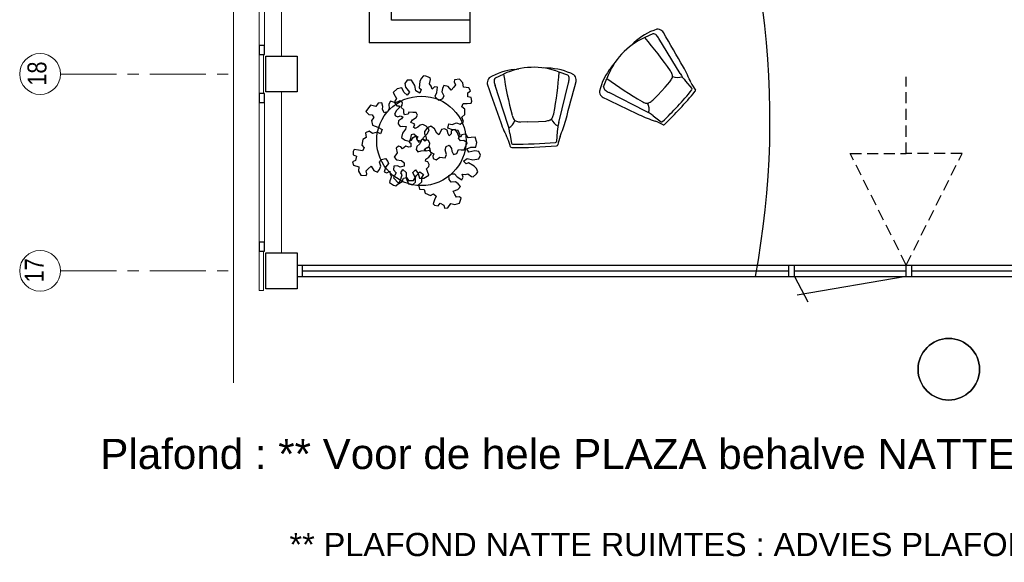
# Model space of a CAD drawing. Header units: millimetres. Extents: x 274611 to 571164, y 158736 to 298905.
# Tile 1 of 172: x 359753 to 368561, y 183366 to 188217. Entities that reach past the tile are written whole.
import ezdxf

# ---------------------------------------------------------------- set-up
doc = ezdxf.new("R2010")
doc.units = ezdxf.units.MM
doc.header["$LTSCALE"] = 400
doc.header["$PDMODE"] = 1
doc.header["$PDSIZE"] = 15
doc.linetypes.add('CENTER', pattern=[2, 1.25, -0.25, 0.25, -0.25])
doc.linetypes.add('HIDDEN', pattern=[0.375, 0.25, -0.125])
for name, color, linetype, lineweight in [('Binnenkozijnen', 140, 'Continuous', 15), ('Buitenkozijnen', 140, 'Continuous', 15), ('mat-beton (ihwg)', 5, 'Continuous', 25), ('None', 7, 'Continuous', 9)]:
    doc.layers.add(name, color=color, linetype=linetype, lineweight=lineweight)
for name, color, linetype in [('inlay', 6, 'Continuous'), ('inr', 4, 'Continuous'), ('plafond', 255, 'HIDDEN'), ('plant', 114, 'Continuous'), ('plat', 5, 'Continuous'), ('stramien', 1, 'CENTER'), ('symbol', 1, 'Continuous'), ('timmerwerk-ge', 150, 'Continuous')]:
    doc.layers.add(name, color=color, linetype=linetype)
doc.styles.add('Arial', font='arial.ttf', dxfattribs={"height": 211.666667})
doc.styles.add('Arial Narrow', font='ARIALN.TTF', dxfattribs={"height": 222.25})

# ---------------------------------------------------------------- blocks, each defined once
blk = doc.blocks.new('Gevelpui best 1410 (2D)')
at = {"layer": 'Buitenkozijnen', "lineweight": 15}
for p, q in [((-260, 0), (-260, -1410)), ((-260, 0), (-210, 0)), ((-210, 0), (-210, -1410)), ((-260, -1410), (-210, -1410))]:
    blk.add_line(p, q, dxfattribs=at)
at = {"layer": 'Buitenkozijnen', "color": 92, "lineweight": 25}
for points in [[(-260, 0), (-210, 0), (-210, -80), (-260, -80)], [(-260, -1330), (-210, -1330), (-210, -1410), (-260, -1410)]]:
    blk.add_lwpolyline(points, close=True, dxfattribs=at)
at = {"layer": 'None', "color": 43, "linetype": 'Continuous', "lineweight": 9}
blk.add_line((-410, 15), (-410, -1425), dxfattribs=at)
blk = doc.blocks.new('Kolom 280x320')
at = {"layer": 'mat-beton (ihwg)', "lineweight": 25}
blk.add_lwpolyline([(-300, 160), (-20, 160), (-20, -160), (-300, -160)], close=True, dxfattribs=at)
at = {"layer": 'None', "color": 92, "linetype": 'Continuous', "lineweight": 5}
blk.add_point((0, 0), dxfattribs=at)
blk = doc.blocks.new('Kolom O 550')
at = {"layer": 'mat-beton (ihwg)', "lineweight": 25}
blk.add_circle((0, 0), 275, dxfattribs=at)
blk = doc.blocks.new('SYMB-PS01_B2')
blk.add_lwpolyline([(58.6, 67.4), (69.9, 77.8), (86, 96.6), (96.2, 116.4), (97.7, 170.3), (98.9, 217.4), (92.2, 250.7), (80.6, 302.7), (67.2, 348.9), (45.4, 376.3), (34.1, 387.9), (26.6, 400.2), (25.8, 409.6), (35.8, 414.1), (52.2, 410), (91.1, 399.8), (121.7, 384.5), (148.5, 360), (172.8, 323.3), (197.5, 278.9), (212.1, 231.9), (226.3, 168.8), (242.3, 111.1), (246.7, 76.3), (243.8, 35.7), (228.6, 1.8), (211, -31.7), (189.9, -56.4), (157.6, -74.3), (117.4, -97.9), (79.2, -115.8), (3.3, -132.4), (-46.9, -138.2), (-106.7, -136.4), (-153.5, -126.6), (-188.7, -109.6), (-215.4, -77.6), (-241.3, -46.4), (-264.4, 7.1), (-281.7, 87.7), (-285.3, 159.4), (-274.4, 212.1), (-245.6, 262.8), (-208.8, 307.7), (-193.1, 328.9), (-157.4, 347.2), (-130.7, 355.4), (-98.1, 391.1), (-80.1, 403.4), (-61.1, 407.8), (-46.6, 401.9), (-35.3, 388.5), (-34.1, 373.2), (-36.8, 351.9), (-46.2, 340), (-98.7, 286.6), (-128.1, 256.2), (-144.3, 235.4), (-162, 200.8), (-165.4, 167), (-158.2, 116.6), (-147, 99), (-118, 82.3), (-92.6, 73.9), (-75.3, 68.1)])
blk.add_lwpolyline([(-98.1, -12.2, 0.078796), (-89.7, -57.2, 0.088041), (-69.3, -92.8, 0.105312), (-38.1, -117.4, 0.121926), (-4.5, -124.7, 0.121926), (28.7, -115.5, 0.105312), (58.5, -89.2, 0.088041), (76.7, -52.4, 0.078796), (82.6, -7.1, 0.078796), (74.1, 37.9, 0.088041), (53.8, 73.5, 0.105312), (22.6, 98.1, 0.121926), (-11.1, 105.4, 0.121926), (-44.2, 96.2, 0.105312), (-74, 69.9, 0.088041), (-92.2, 33.1, 0.078796)], format="xyb", close=True)
blk = doc.blocks.new('bank')
at = {"layer": 'inr'}
for p, q in [((-419.4, 1136.8), (480.6, 1136.8)), ((-419.4, 1136.8), (-419.4, -1213.2)), ((480.6, 1136.8), (480.6, -1213.2)), ((-219.4, -1013.2), (-219.4, 936.8)), ((-219.4, 936.8), (480.6, 936.8)), ((480.6, -38.2), (-219.4, -38.2)), ((480.6, -1013.2), (-219.4, -1013.2)), ((480.6, -1213.2), (-419.4, -1213.2))]:
    blk.add_line(p, q, dxfattribs=at)
at = {"layer": 'symbol', "xscale": -1, "rotation": 240.491819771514}
blk.add_blockref('SYMB-PS01_B2', (51.1, 661.4), dxfattribs=at)
at = {"layer": 'symbol', "rotation": 299.508180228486}
blk.add_blockref('SYMB-PS01_B2', (51.1, -730.9), dxfattribs=at)
blk = doc.blocks.new('Happy_swing_high_2D_dwg')
for p, q in [((-212.009, 226.875), (-201.508, 315.482)), ((212.009, 226.875), (201.508, 315.482)), ((-228.877, 145.96), (-328.331, -205.127)), ((-48.401, 131.388), (-112.637, 129.466)), ((48.401, 131.388), (-48.48, 131.388)), ((48.401, 131.388), (112.637, 129.466)), ((228.877, 145.96), (328.331, -205.127)), ((-323.816, -274.958), (-248.483, -304.54)), ((-148.294, -342.95), (-109.926, -346.164)), ((148.294, -342.95), (109.926, -346.164)), ((323.816, -274.958), (248.483, -304.54))]:
    blk.add_line(p, q)
for centre, radius, start, end in [((-201.499, 339.783), 12.992, 87.8715, 148.5043), ((0, -3028.199), 3386.935, 86.5975, 93.4025), ((201.499, 339.783), 12.992, 31.4957, 92.1285), ((1050.658, -310.034), 1411.115, 155.6262, 161.9167), ((-789.168, 477.852), 591.348, 339.6612, 347.1732), ((-190.926, 312.319), 11.045, 102.7908, 163.3632), ((-0.04, -3087.504), 3416.07, 86.7539, 93.2444), ((190.926, 312.319), 11.045, 16.6368, 77.2092), ((789.168, 477.852), 591.348, 192.8268, 200.3388), ((-1050.658, -310.034), 1411.115, 18.0833, 24.3738), ((-727.93, 292.208), 520.041, 343.6667, 352.7828), ((-269.347, 78.82), 111.039, 17.8916, 63.8835), ((269.347, 78.82), 111.039, 116.1165, 162.1084), ((727.93, 292.208), 520.041, 187.2172, 196.3333), ((29399.4, -9251.759), 31136.6, 162.4676, 163.1248), ((-7.539, 22.419), 184.092, 155.3118, 166.1), ((-132.957, 75.986), 48.068, 110.556, 151.1103), ((-93.339, -39.722), 170.285, 96.5074, 109.3878), ((93.339, -39.722), 170.285, 70.6122, 83.4926), ((132.957, 75.986), 48.068, 28.8897, 69.444), ((7.539, 22.419), 184.092, 13.9, 24.6882), ((-29399.4, -9251.759), 31136.6, 16.8752, 17.5324), ((-299.551, -230.098), 98.303, 170.0939, 181.9623), ((-344.345, -233.579), 53.452, 179.8764, 231.0431), ((-296.476, -246.063), 39.78, 174.226, 226.5846), ((-173.786, -256.718), 162.929, 161.5397, 174.8387), ((296.476, -246.063), 39.78, 313.4154, 365.774035), ((173.786, -256.718), 162.929, 5.161298, 18.4603), ((344.345, -233.579), 53.452, 308.9569, 360.123558), ((299.551, -230.098), 98.303, 358.0377, 369.906091), ((-118.31, 181.433), 525.239, 240.3743, 266.7273), ((0, 271.18), 627.054, 246.6548, 293.3452), ((118.31, 181.433), 525.239, 273.2727, 299.6257)]:
    blk.add_arc(centre, radius, start, end)
for centre, start_param, end_param in [((3133.527, -673.731), 2.92139842, 3.03244849), ((-3133.527, -673.731), 6.39232947, 6.50337954)]:
    blk.add_ellipse(centre, major_axis=(3402.254, 0), ratio=0.99619488, start_param=start_param, end_param=end_param)
blk.add_point((0, 0))
blk.add_point((0, 0))
blk.add_point((0, 0))
blk.add_point((0, 0))
blk.add_point((0, 0))
blk.add_point((0, 0))
blk.add_point((0, 0))
blk = doc.blocks.new('SYMB-BM02_B2')
at = {"layer": 'plant'}
blk.add_lwpolyline([(98, 356), (66, 371), (46, 367), (23, 344), (26, 317), (5, 314), (-27, 337), (-68, 353), (-84, 340), (-93, 315), (-77, 290), (-84, 262), (-106, 274), (-134, 301), (-166, 298), (-190, 273), (-184, 246), (-181, 209), (-209, 214), (-256, 237), (-302, 241), (-315, 221), (-325, 198), (-329, 157), (-315, 134), (-286, 119), (-263, 95), (-270, 73), (-298, 80), (-306, 68), (-307, 29), (-341, 38), (-375, 66), (-406, 70), (-427, 48), (-413, 13), (-402, -28), (-381, -27), (-361, -62), (-377, -76), (-407, -84), (-423, -126), (-448, -119), (-475, -126), (-482, -158), (-448, -194), (-447, -249), (-411, -258), (-363, -237), (-327, -242), (-307, -272), (-338, -303), (-366, -308), (-398, -333), (-381, -365), (-338, -377), (-336, -406), (-332, -436), (-252, -458), (-234, -418), (-243, -383), (-220, -358), (-184, -372), (-140, -344), (-141, -283), (-132, -230), (-84, -233), (-86, -271), (-59, -312), (-68, -354), (-36, -386), (7, -361), (39, -388), (98, -377), (116, -344), (153, -351), (160, -393), (171, -436), (193, -440), (228, -426), (230, -390), (275, -385), (300, -408), (328, -386), (326, -329), (369, -315), (403, -276), (387, -222), (366, -221), (339, -240), (312, -226), (275, -205), (309, -165), (312, -121), (278, -112), (241, -110), (205, -137), (171, -126), (146, -92), (166, -59), (184, -44), (228, -57), (285, -55), (282, -25), (255, -2), (285, 14), (305, 34), (353, 32), (371, 38), (382, 84), (382, 111), (350, 130), (317, 139), (248, 136), (232, 114), (194, 121), (209, 166), (266, 187), (314, 230), (310, 274), (271, 296), (232, 280), (187, 233), (150, 251), (176, 290), (219, 319), (203, 365), (155, 404), (121, 376), (98, 356)], dxfattribs=at)

msp = doc.modelspace()

# ---------------------------------------------------------------- linework, layer by layer
at = {"layer": 'Binnenkozijnen', "color": 43, "linetype": 'Continuous', "lineweight": 9, "flags": 128}
msp.add_lwpolyline([(361684.18474, 196356.95664), (361664.18474, 196356.95664), (361664.18474, 184969.27285)], dxfattribs=at)
at = {"layer": 'Buitenkozijnen', "lineweight": 15}
for points in [[(361894.14411, 187906.95664), (361934.18474, 187906.95664), (361934.18474, 187556.95664), (361894.14411, 187556.95664)], [(361894.10347, 186146.95664), (361934.14411, 186146.95664), (361934.14411, 185796.95664), (361894.10347, 185796.95664)], [(361894.14411, 186146.95664), (361934.18474, 186146.95664), (361934.18474, 185796.95664), (361894.14411, 185796.95664)], [(361894.14411, 186146.95664), (361934.18474, 186146.95664), (361934.18474, 185796.95664), (361894.14411, 185796.95664)]]:
    msp.add_lwpolyline(points, close=True, dxfattribs=at)
at = {"layer": 'inlay'}
msp.add_arc((358877.15368, 187324.65801), 7587.9818, 349.347129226, 25.571297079, dxfattribs=at)
at = {"layer": 'None', "color": 43, "linetype": 'Continuous', "lineweight": 9}
for centre in [(359935.40159, 187731.95664), (359935.40159, 185971.95664)]:
    msp.add_circle(centre, 182.60642, dxfattribs=at)
at = {"layer": 'plafond'}
for p, q in [((367683.22053, 187020.7211), (367683.22053, 187707.37163)), ((367683.22053, 187020.7211), (367683.22053, 187707.37163)), ((367683.22053, 186021.95664), (367183.17971, 187020.7211)), ((367183.17971, 187020.7211), (367683.22053, 187020.7211)), ((367683.22053, 186021.95664), (368183.26136, 187020.7211)), ((368183.26136, 187020.7211), (367683.22053, 187020.7211))]:
    msp.add_line(p, q, dxfattribs=at)
at = {"layer": 'plat'}
for p, q in [((362234.18474, 186021.95664), (375104.22537, 186021.95664)), ((362284.18474, 185921.95664), (362284.18474, 186021.95664)), ((362284.18474, 185971.95664), (366634.18474, 185971.95664)), ((366634.18474, 185921.95664), (366634.18474, 186021.95664)), ((366684.18474, 185921.95664), (366684.18474, 186021.95664)), ((366684.18474, 185971.95664), (367684.18474, 185971.95664)), ((367684.18474, 185921.95664), (367684.18474, 186021.95664)), ((367734.18474, 185921.95664), (367734.18474, 186021.95664)), ((367734.18474, 185971.95664), (368853.75048, 185971.95664)), ((362234.18474, 185921.95664), (375104.22537, 185921.95664)), ((366684.18474, 185921.95664), (366804.32423, 185695.84626)), ((367684.18474, 185921.95664), (366706.50201, 185755.5876))]:
    msp.add_line(p, q, dxfattribs=at)
msp.add_circle((368064.18474, 185091.95664), 275, dxfattribs=at)
msp.add_circle((368064.18474, 185091.95664), 275, dxfattribs=at)
at = {"layer": 'plat', "lineweight": 0}
msp.add_circle((368064.18474, 185091.95664), 275, dxfattribs=at)
msp.add_circle((368064.18474, 185091.95664), 275, dxfattribs=at)
at = {"layer": 'stramien', "lineweight": 0}
for p, q in [((360118.00801, 187731.95664), (361618.00801, 187731.95664)), ((360118.00801, 185971.95664), (361618.00801, 185971.95664))]:
    msp.add_line(p, q, dxfattribs=at)
at = {"layer": 'timmerwerk-ge'}
msp.add_circle((363346.2611, 187134.11873), 400, dxfattribs=at)

# ---------------------------------------------------------------- block references
at = {"layer": 'Buitenkozijnen', "color": 7, "xscale": -1}
for p in [(361684.18474, 189316.95664), (361684.18474, 187556.95664)]:
    msp.add_blockref('Gevelpui best 1410 (2D)', p, dxfattribs=at)
at = {"layer": 'inlay'}
msp.add_blockref('bank', (363297.73047, 189225.15089), dxfattribs=at)
at = {"layer": 'inr'}
for p, rotation in [((365398.41954, 187667.84912), 227.1496936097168), ((364341.85682, 187435.95233), 182.1496936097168)]:
    msp.add_blockref('Happy_swing_high_2D_dwg', p, dxfattribs=dict(at, rotation=rotation))
at = {"layer": 'None', "color": 7}
for p in [(362254.18474, 187731.95664), (362254.14411, 185971.95664), (362254.18474, 185971.95664), (362254.18474, 185971.95664)]:
    msp.add_blockref('Kolom 280x320', p, dxfattribs=at)
at = {"layer": 'plat', "lineweight": 0, "xscale": -1, "rotation": 270}
msp.add_blockref('Kolom O 550', (368064.18474, 185091.95664), dxfattribs=at)
msp.add_blockref('Kolom O 550', (368064.18474, 185091.95664), dxfattribs=at)
at = {"layer": 'symbol', "xscale": 0.8400000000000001, "yscale": 0.8400000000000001, "zscale": 0.8400000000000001}
for p, rotation in [((363408.20918, 187385.48629), 81.26790039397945), ((363139.26221, 187065.06584), 249.9579679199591), ((363532.3091, 186956.59179), 326.6302542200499)]:
    msp.add_blockref('SYMB-BM02_B2', p, dxfattribs=dict(at, rotation=rotation))

# ---------------------------------------------------------------- texts
at = {"layer": 'None', "color": 8, "char_height": 169.333333, "attachment_point": 1, "rotation": 90, "style": 'Arial Narrow'}
for s, insert in [('18', (359822.64401, 187627.95433)), ('17', (359798.39251, 185867.95433))]:
    msp.add_mtext(s, dxfattribs=dict(at, insert=insert))
at = {"layer": 'plat', "attachment_point": 1, "style": 'Arial'}
for s, insert, char_height in [('Plafond : ** Voor de hele PLAZA behalve NATTE RUIMTE Voorzien van ACOSORB.: Acospray DC3 Cool Grey ( DC3 )', (360474.16266, 184469.8568), 269.66333333), ('** PLAFOND NATTE RUIMTES : ADVIES PLAFONNEUR ( AANBIEDER )      ( NR ) \\P    ', (362166.49887, 183628.89443), 207.4333333)]:
    msp.add_mtext(s, dxfattribs=dict(at, insert=insert, char_height=char_height))

doc.saveas('drawing.dxf')
